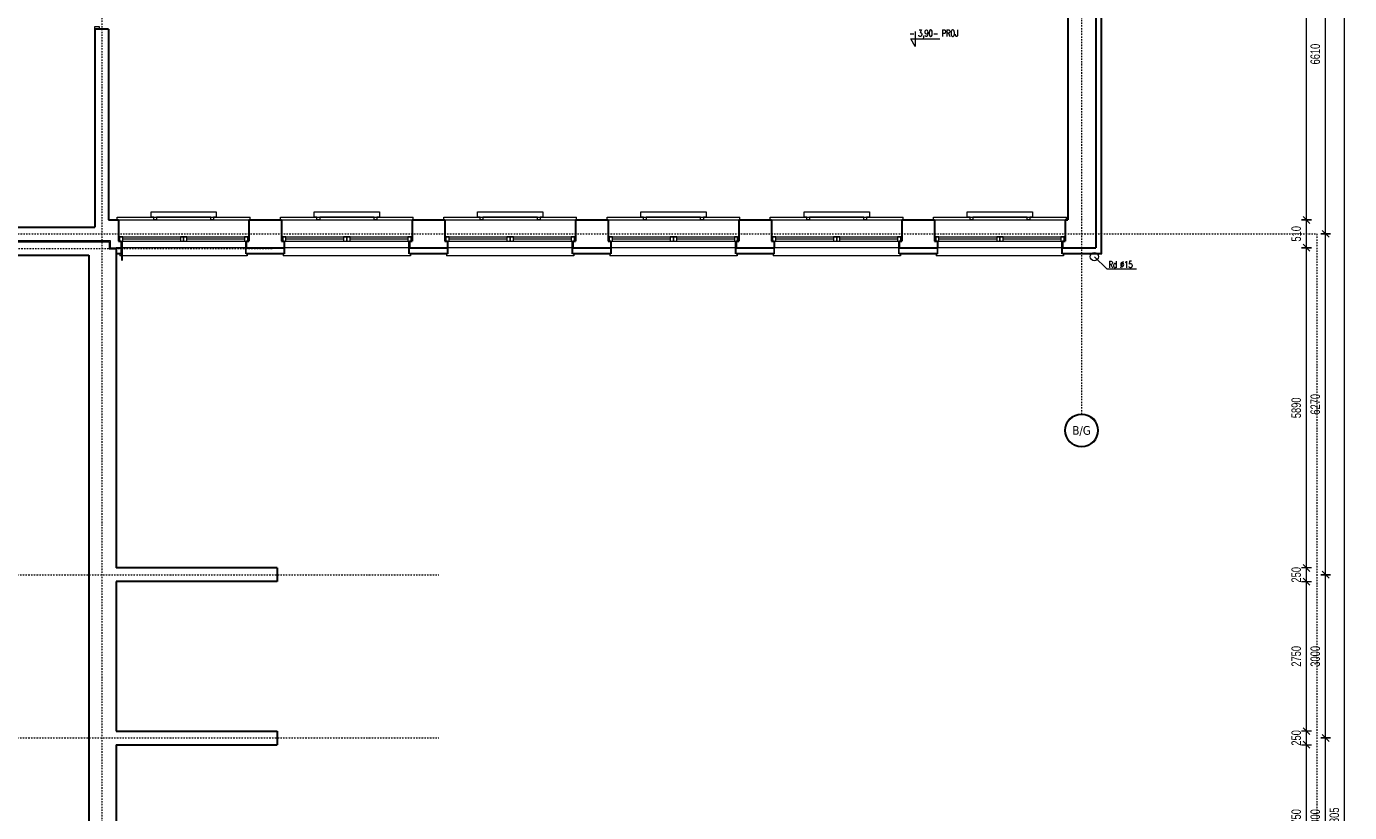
# Model space of a CAD drawing. Header units: millimetres. Extents: x -1893473 to 942156, y -568027 to 942944.
# Tile 98 of 256: x -5039 to 19273, y -227116 to -212659. Entities that reach past the tile are written whole.
import ezdxf
from ezdxf.enums import TextEntityAlignment as Align

# ---------------------------------------------------------------- set-up
doc = ezdxf.new("R2010")
doc.units = ezdxf.units.MM
doc.header["$LTSCALE"] = 0.2
doc.linetypes.add('DASHDOT', pattern=[25.4, 12.7, -6.35, 0, -6.35])
doc.linetypes.add('HIDDEN', pattern=[9.525, 6.35, -3.175])
doc.layers.get('0').update_dxf_attribs({"lineweight": 0})
for name, color, linetype, lineweight in [('!! 0_ Istn-okna', 6, 'Continuous', 13), ('!! 0_ Istn-sciany', 7, 'Continuous', 30), ('!! 0_ Istn-widok', 1, 'Continuous', 15), ('!! 0_ Opis', 3, 'Continuous', 13), ('!! 0_Istn-cienka', 4, 'Continuous', 9), ('!! 0_Istn-drzwi', 1, 'Continuous', 13), ('!! 0_Osie', 1, 'DASHDOT', 13), ('!! 1_ tynk zewn  - nowy', 21, 'Continuous', 20), ('0-osie-tx', 66, 'Continuous', 9), ('P-Osie', 1, 'DASHDOT', 18), ('P-Wymiar', 142, 'Continuous', 9)]:
    doc.layers.add(name, color=color, linetype=linetype, lineweight=lineweight)
doc.layers.add('!! 0_Istn-grzejniki', color=7, linetype='Continuous', lineweight=0, plot=False)
doc.styles.add('ARCHETYP', font='romans.shx', dxfattribs={"height": 15})
doc.styles.add('ROMANS', font='arial.ttf', dxfattribs={"width": 0.7})
doc.styles.add('SIMPLEX', font='simplex.shx', dxfattribs={"width": 0.77})
doc.styles.add('TAHOMA', font='tahoma.ttf')
doc.dimstyles.new('A100', dxfattribs={"dimscale": 100, "dimtxt": 1.75, "dimasz": 0.05, "dimexe": 0, "dimexo": 0, "dimgap": 1, "dimtad": 1, "dimdec": 0, "dimrnd": 1, "dimdsep": 46, "dimtxsty": 'ROMANS', "dimblk": '[[[[[[[[', "dimcen": 2, "dimdle": 2, "dimse1": 1, "dimse2": 1, "dimclrd": 256, "dimclrt": 1, "dimadec": 0, "dimazin": 0, "dimtfac": 1, "dimtdec": 0, "dimtix": 1, "dimtmove": 2, "dimatfit": 3, "dimldrblk": '[[[[[[[[', "dimfxl": 1, "dimtvp": 0.6, "dimtolj": 1, "dimlwd": 9, "dimarcsym": 0})

# ---------------------------------------------------------------- blocks, each defined once
blk = doc.blocks.new('*U12')
h = blk.add_hatch(color=256)
edge = h.paths.add_edge_path()
edge.add_arc((0, 0), 30.6, 0, 360)
edge = h.paths.add_edge_path(flags=17)
edge.add_arc((0, 0), 29.4, 0, 360)
for radius in [30.6, 29.4]:
    blk.add_circle((0, 0), radius)
at = {"style": 'TAHOMA', "flags": 8}
blk.add_attdef('ANSICHTSNUMMER', text='', height=16, dxfattribs=at).set_placement((0, 0), align=Align.MIDDLE_CENTER)
blk = doc.blocks.new('BLOK OSI')
blk.add_lwpolyline([(55424.3, -195663.1), (55424.3, -200232.8)])
at = {"layer": 'P-Osie'}
for points in [[(53191.2, -193626.9), (53191.2, -199870.8)], [(54991.7, -193635.5), (54991.7, -195994)], [(48639.3, -195663.1), (55424.3, -195663.1)], [(51837.1, -195690.1), (53504.1, -195690.1)], [(51570, -196290.1), (53810.6, -196290.1)], [(51570, -196590.1), (53810.6, -196590.1)]]:
    blk.add_lwpolyline(points, dxfattribs=at)
at = {"layer": '0-osie-tx'}
ref = blk.add_blockref('*U12', (54991.7, -196024.6), dxfattribs=dict(at, rotation=180))
ref.add_attrib('ANSICHTSNUMMER', 'B/G', dxfattribs={"layer": '0', "height": 16, "style": 'TAHOMA', "flags": 8}).set_placement((54991.7, -196024.6), align=Align.MIDDLE_CENTER)
blk = doc.blocks.new('[[[[[[[[')
at = {"layer": 'P-Wymiar'}
for p, q in [((-12.7, -12.7), (12.7, 12.7)), ((0, 0), (-4.6, 0)), ((0, 18), (0, -18))]:
    blk.add_line(p, q, dxfattribs=at)
blk = doc.blocks.new('*D4192')
at = {"layer": 'DEFPOINTS', "color": 0, "transparency": 16777216}
for p in [(-7143, -198608), (19183, -198608), (7247, -255913)]:
    blk.add_point(p, dxfattribs=at)
at = {"layer": 'P-Wymiar', "lineweight": 9, "transparency": 16777216}
blk.add_line((19183, -255908), (19183, -198613), dxfattribs=at)
at = {"layer": 'P-Wymiar', "lineweight": 9, "transparency": 16777216, "xscale": 5, "yscale": 5, "zscale": 5}
for p, rotation in [((19183, -198608), 90), ((19183, -255913), 270)]:
    blk.add_blockref('[[[[[[[[', p, dxfattribs=dict(at, rotation=rotation))
at = {"layer": 'P-Wymiar', "color": 1, "transparency": 16777216, "insert": (18994, -227261), "char_height": 175, "attachment_point": 5, "rotation": 90, "style": 'ROMANS'}
blk.add_mtext('\\A1;57305', dxfattribs=at)
blk = doc.blocks.new('*D4198')
at = {"layer": 'DEFPOINTS', "color": 0, "transparency": 16777216}
for p in [(-974, -225743), (18833, -225743), (-974, -228743)]:
    blk.add_point(p, dxfattribs=at)
at = {"layer": 'P-Wymiar', "lineweight": 9, "transparency": 16777216}
blk.add_line((18833, -228738), (18833, -225748), dxfattribs=at)
at = {"layer": 'P-Wymiar', "lineweight": 9, "transparency": 16777216, "xscale": 5, "yscale": 5, "zscale": 5}
for p, rotation in [((18833, -225743), 90), ((18833, -228743), 270)]:
    blk.add_blockref('[[[[[[[[', p, dxfattribs=dict(at, rotation=rotation))
at = {"layer": 'P-Wymiar', "color": 1, "transparency": 16777216, "insert": (18644, -227243), "char_height": 175, "attachment_point": 5, "rotation": 90, "style": 'ROMANS'}
blk.add_mtext('\\A1;3000', dxfattribs=at)
blk = doc.blocks.new('*D4199')
at = {"layer": 'DEFPOINTS', "color": 0, "transparency": 16777216}
for p in [(-974, -222743), (18833, -222743), (-974, -225743)]:
    blk.add_point(p, dxfattribs=at)
at = {"layer": 'P-Wymiar', "lineweight": 9, "transparency": 16777216}
blk.add_line((18833, -225738), (18833, -222748), dxfattribs=at)
at = {"layer": 'P-Wymiar', "lineweight": 9, "transparency": 16777216, "xscale": 5, "yscale": 5, "zscale": 5}
for p, rotation in [((18833, -222743), 90), ((18833, -225743), 270)]:
    blk.add_blockref('[[[[[[[[', p, dxfattribs=dict(at, rotation=rotation))
at = {"layer": 'P-Wymiar', "color": 1, "transparency": 16777216, "insert": (18644, -224243), "char_height": 175, "attachment_point": 5, "rotation": 90, "style": 'ROMANS'}
blk.add_mtext('\\A1;3000', dxfattribs=at)
blk = doc.blocks.new('*D4200')
at = {"layer": 'DEFPOINTS', "color": 0, "transparency": 16777216}
for p in [(10837, -216473), (18833, -216473), (-974, -222743)]:
    blk.add_point(p, dxfattribs=at)
at = {"layer": 'P-Wymiar', "lineweight": 9, "transparency": 16777216}
blk.add_line((18833, -222738), (18833, -216478), dxfattribs=at)
at = {"layer": 'P-Wymiar', "lineweight": 9, "transparency": 16777216, "xscale": 5, "yscale": 5, "zscale": 5}
for p, rotation in [((18833, -216473), 90), ((18833, -222743), 270)]:
    blk.add_blockref('[[[[[[[[', p, dxfattribs=dict(at, rotation=rotation))
at = {"layer": 'P-Wymiar', "color": 1, "transparency": 16777216, "insert": (18644, -219608), "char_height": 175, "attachment_point": 5, "rotation": 90, "style": 'ROMANS'}
blk.add_mtext('\\A1;6270', dxfattribs=at)
blk = doc.blocks.new('*D4201')
at = {"layer": 'DEFPOINTS', "color": 0, "transparency": 16777216}
for p in [(10837, -209863), (18833, -209863), (10837, -216473)]:
    blk.add_point(p, dxfattribs=at)
at = {"layer": 'P-Wymiar', "lineweight": 9, "transparency": 16777216}
blk.add_line((18833, -216468), (18833, -209868), dxfattribs=at)
at = {"layer": 'P-Wymiar', "lineweight": 9, "transparency": 16777216, "xscale": 5, "yscale": 5, "zscale": 5}
for p, rotation in [((18833, -209863), 90), ((18833, -216473), 270)]:
    blk.add_blockref('[[[[[[[[', p, dxfattribs=dict(at, rotation=rotation))
at = {"layer": 'P-Wymiar', "color": 1, "transparency": 16777216, "insert": (18644, -213168), "char_height": 175, "attachment_point": 5, "rotation": 90, "style": 'ROMANS'}
blk.add_mtext('\\A1;6610', dxfattribs=at)
blk = doc.blocks.new('*D4217')
at = {"layer": 'DEFPOINTS', "color": 0, "transparency": 16777216}
for p in [(-4467, -225868), (18483, -225868), (-4643, -228618)]:
    blk.add_point(p, dxfattribs=at)
at = {"layer": 'P-Wymiar', "lineweight": 9, "transparency": 16777216}
blk.add_line((18483, -228613), (18483, -225873), dxfattribs=at)
at = {"layer": 'P-Wymiar', "lineweight": 9, "transparency": 16777216, "xscale": 5, "yscale": 5, "zscale": 5}
for p, rotation in [((18483, -225868), 90), ((18483, -228618), 270)]:
    blk.add_blockref('[[[[[[[[', p, dxfattribs=dict(at, rotation=rotation))
at = {"layer": 'P-Wymiar', "color": 1, "transparency": 16777216, "insert": (18294, -227243), "char_height": 175, "attachment_point": 5, "rotation": 90, "style": 'ROMANS'}
blk.add_mtext('\\A1;2750', dxfattribs=at)
blk = doc.blocks.new('*D4218')
at = {"layer": 'DEFPOINTS', "color": 0, "transparency": 16777216}
for p in [(-4467, -225618), (18483, -225618), (-4467, -225868)]:
    blk.add_point(p, dxfattribs=at)
at = {"layer": 'P-Wymiar', "lineweight": 9, "transparency": 16777216}
for p, q in [((18483, -225613), (18483, -225608)), ((18483, -225868), (18483, -225618)), ((18483, -225873), (18483, -225878))]:
    blk.add_line(p, q, dxfattribs=at)
at = {"layer": 'P-Wymiar', "lineweight": 9, "transparency": 16777216, "xscale": 5, "yscale": 5, "zscale": 5}
for p, rotation in [((18483, -225618), 270), ((18483, -225868), 90)]:
    blk.add_blockref('[[[[[[[[', p, dxfattribs=dict(at, rotation=rotation))
at = {"layer": 'P-Wymiar', "color": 1, "transparency": 16777216, "insert": (18294, -225743), "char_height": 175, "attachment_point": 5, "rotation": 90, "style": 'ROMANS'}
blk.add_mtext('\\A1;250', dxfattribs=at)
blk = doc.blocks.new('*D4219')
at = {"layer": 'DEFPOINTS', "color": 0, "transparency": 16777216}
for p in [(-4467, -222868), (18483, -222868), (-4467, -225618)]:
    blk.add_point(p, dxfattribs=at)
at = {"layer": 'P-Wymiar', "lineweight": 9, "transparency": 16777216}
blk.add_line((18483, -225613), (18483, -222873), dxfattribs=at)
at = {"layer": 'P-Wymiar', "lineweight": 9, "transparency": 16777216, "xscale": 5, "yscale": 5, "zscale": 5}
for p, rotation in [((18483, -222868), 90), ((18483, -225618), 270)]:
    blk.add_blockref('[[[[[[[[', p, dxfattribs=dict(at, rotation=rotation))
at = {"layer": 'P-Wymiar', "color": 1, "transparency": 16777216, "insert": (18294, -224243), "char_height": 175, "attachment_point": 5, "rotation": 90, "style": 'ROMANS'}
blk.add_mtext('\\A1;2750', dxfattribs=at)
blk = doc.blocks.new('*D4220')
at = {"layer": 'DEFPOINTS', "color": 0, "transparency": 16777216}
for p in [(-4467, -222618), (18483, -222618), (-4467, -222868)]:
    blk.add_point(p, dxfattribs=at)
at = {"layer": 'P-Wymiar', "lineweight": 9, "transparency": 16777216}
for p, q in [((18483, -222613), (18483, -222608)), ((18483, -222868), (18483, -222618)), ((18483, -222873), (18483, -222878))]:
    blk.add_line(p, q, dxfattribs=at)
at = {"layer": 'P-Wymiar', "lineweight": 9, "transparency": 16777216, "xscale": 5, "yscale": 5, "zscale": 5}
for p, rotation in [((18483, -222618), 270), ((18483, -222868), 90)]:
    blk.add_blockref('[[[[[[[[', p, dxfattribs=dict(at, rotation=rotation))
at = {"layer": 'P-Wymiar', "color": 1, "transparency": 16777216, "insert": (18294, -222743), "char_height": 175, "attachment_point": 5, "rotation": 90, "style": 'ROMANS'}
blk.add_mtext('\\A1;250', dxfattribs=at)
blk = doc.blocks.new('*D4221')
at = {"layer": 'DEFPOINTS', "color": 0, "transparency": 16777216}
for p in [(10594, -216728), (18483, -216728), (-4467, -222618)]:
    blk.add_point(p, dxfattribs=at)
at = {"layer": 'P-Wymiar', "lineweight": 9, "transparency": 16777216}
blk.add_line((18483, -222613), (18483, -216733), dxfattribs=at)
at = {"layer": 'P-Wymiar', "lineweight": 9, "transparency": 16777216, "xscale": 5, "yscale": 5, "zscale": 5}
for p, rotation in [((18483, -216728), 90), ((18483, -222618), 270)]:
    blk.add_blockref('[[[[[[[[', p, dxfattribs=dict(at, rotation=rotation))
at = {"layer": 'P-Wymiar', "color": 1, "transparency": 16777216, "insert": (18294, -219673), "char_height": 175, "attachment_point": 5, "rotation": 90, "style": 'ROMANS'}
blk.add_mtext('\\A1;5890', dxfattribs=at)
blk = doc.blocks.new('*D4222')
at = {"layer": 'DEFPOINTS', "color": 0, "transparency": 16777216}
for p in [(10587, -216218), (18483, -216218), (10594, -216728)]:
    blk.add_point(p, dxfattribs=at)
at = {"layer": 'P-Wymiar', "lineweight": 9, "transparency": 16777216}
blk.add_line((18483, -216723), (18483, -216223), dxfattribs=at)
at = {"layer": 'P-Wymiar', "lineweight": 9, "transparency": 16777216, "xscale": 5, "yscale": 5, "zscale": 5}
for p, rotation in [((18483, -216218), 90), ((18483, -216728), 270)]:
    blk.add_blockref('[[[[[[[[', p, dxfattribs=dict(at, rotation=rotation))
at = {"layer": 'P-Wymiar', "color": 1, "transparency": 16777216, "insert": (18294, -216473), "char_height": 175, "attachment_point": 5, "rotation": 90, "style": 'ROMANS'}
blk.add_mtext('\\A1;510', dxfattribs=at)
blk = doc.blocks.new('*D4223')
at = {"layer": 'DEFPOINTS', "color": 0, "transparency": 16777216}
for p in [(10717, -203988), (18483, -203988), (10587, -216218)]:
    blk.add_point(p, dxfattribs=at)
at = {"layer": 'P-Wymiar', "lineweight": 9, "transparency": 16777216}
blk.add_line((18483, -216213), (18483, -203993), dxfattribs=at)
at = {"layer": 'P-Wymiar', "lineweight": 9, "transparency": 16777216, "xscale": 5, "yscale": 5, "zscale": 5}
for p, rotation in [((18483, -203988), 90), ((18483, -216218), 270)]:
    blk.add_blockref('[[[[[[[[', p, dxfattribs=dict(at, rotation=rotation))
at = {"layer": 'P-Wymiar', "color": 1, "transparency": 16777216, "insert": (18294, -210103), "char_height": 175, "attachment_point": 5, "rotation": 90, "style": 'ROMANS'}
blk.add_mtext('\\A1;12230', dxfattribs=at)

msp = doc.modelspace()

# ---------------------------------------------------------------- linework, layer by layer
at = {"layer": '!! 0_ Istn-okna'}
for points in [[(-3350.65339, -216528.09366), (-950.65339, -216528.09366)], [(-3350.65339, -216608.09366), (-950.65339, -216608.09366)], [(-3270.65339, -216568.09366), (-2210.65339, -216568.09366)], [(-2090.65339, -216568.09366), (-1030.65339, -216568.09366)], [(-350.65339, -216528.09366), (2049.34661, -216528.09366)], [(-350.65339, -216608.09366), (2049.34661, -216608.09366)], [(-270.65339, -216568.09366), (789.34661, -216568.09366)], [(909.34661, -216568.09366), (1969.34661, -216568.09366)], [(2649.34661, -216528.09366), (5049.34661, -216528.09366)], [(2649.34661, -216608.09366), (5049.34661, -216608.09366)], [(2729.34661, -216568.09366), (3789.34661, -216568.09366)], [(3909.34661, -216568.09366), (4969.34661, -216568.09366)], [(5649.34661, -216528.09366), (8049.34661, -216528.09366)], [(5649.34661, -216608.09366), (8049.34661, -216608.09366)], [(5729.34661, -216568.09366), (6789.34661, -216568.09366)], [(6909.34661, -216568.09366), (7969.34661, -216568.09366)], [(8649.34661, -216528.09366), (11049.34661, -216528.09366)], [(8649.34661, -216608.09366), (11049.34661, -216608.09366)], [(8729.34661, -216568.09366), (9789.34661, -216568.09366)], [(9909.34661, -216568.09366), (10969.34661, -216568.09366)], [(11649.34661, -216528.09366), (14049.34661, -216528.09366)], [(11649.34661, -216608.09366), (14049.34661, -216608.09366)], [(11729.34661, -216568.09366), (12789.34661, -216568.09366)], [(12909.34661, -216568.09366), (13969.34661, -216568.09366)]]:
    msp.add_lwpolyline(points, dxfattribs=at)
for points in [[(-3330.65339, -216608.09366), (-3270.65339, -216608.09366), (-3270.65339, -216528.09366), (-3330.65339, -216528.09366)], [(-2210.65339, -216608.09366), (-2150.65339, -216608.09366), (-2150.65339, -216528.09366), (-2210.65339, -216528.09366)], [(-2150.65339, -216608.09366), (-2090.65339, -216608.09366), (-2090.65339, -216528.09366), (-2150.65339, -216528.09366)], [(-1030.65339, -216608.09366), (-970.65339, -216608.09366), (-970.65339, -216528.09366), (-1030.65339, -216528.09366)], [(-330.65339, -216608.09366), (-270.65339, -216608.09366), (-270.65339, -216528.09366), (-330.65339, -216528.09366)], [(789.34661, -216608.09366), (849.34661, -216608.09366), (849.34661, -216528.09366), (789.34661, -216528.09366)], [(849.34661, -216608.09366), (909.34661, -216608.09366), (909.34661, -216528.09366), (849.34661, -216528.09366)], [(1969.34661, -216608.09366), (2029.34661, -216608.09366), (2029.34661, -216528.09366), (1969.34661, -216528.09366)], [(2669.34661, -216608.09366), (2729.34661, -216608.09366), (2729.34661, -216528.09366), (2669.34661, -216528.09366)], [(3789.34661, -216608.09366), (3849.34661, -216608.09366), (3849.34661, -216528.09366), (3789.34661, -216528.09366)], [(3849.34661, -216608.09366), (3909.34661, -216608.09366), (3909.34661, -216528.09366), (3849.34661, -216528.09366)], [(4969.34661, -216608.09366), (5029.34661, -216608.09366), (5029.34661, -216528.09366), (4969.34661, -216528.09366)], [(5669.34661, -216608.09366), (5729.34661, -216608.09366), (5729.34661, -216528.09366), (5669.34661, -216528.09366)], [(6789.34661, -216608.09366), (6849.34661, -216608.09366), (6849.34661, -216528.09366), (6789.34661, -216528.09366)], [(6849.34661, -216608.09366), (6909.34661, -216608.09366), (6909.34661, -216528.09366), (6849.34661, -216528.09366)], [(7969.34661, -216608.09366), (8029.34661, -216608.09366), (8029.34661, -216528.09366), (7969.34661, -216528.09366)], [(8669.34661, -216608.09366), (8729.34661, -216608.09366), (8729.34661, -216528.09366), (8669.34661, -216528.09366)], [(9789.34661, -216608.09366), (9849.34661, -216608.09366), (9849.34661, -216528.09366), (9789.34661, -216528.09366)], [(9849.34661, -216608.09366), (9909.34661, -216608.09366), (9909.34661, -216528.09366), (9849.34661, -216528.09366)], [(10969.34661, -216608.09366), (11029.34661, -216608.09366), (11029.34661, -216528.09366), (10969.34661, -216528.09366)], [(11669.34661, -216608.09366), (11729.34661, -216608.09366), (11729.34661, -216528.09366), (11669.34661, -216528.09366)], [(12789.34661, -216608.09366), (12849.34661, -216608.09366), (12849.34661, -216528.09366), (12789.34661, -216528.09366)], [(12849.34661, -216608.09366), (12909.34661, -216608.09366), (12909.34661, -216528.09366), (12849.34661, -216528.09366)], [(13969.34661, -216608.09366), (14029.34661, -216608.09366), (14029.34661, -216528.09366), (13969.34661, -216528.09366)]]:
    msp.add_lwpolyline(points, close=True, dxfattribs=at)
at = {"layer": '!! 0_ Istn-sciany'}
for points in [[(14609.34661, -203608.09366), (14609.34661, -216728.09366)], [(14099.34661, -209988.09366), (14099.34661, -216218.09366)], [(-3780.65339, -212709.38239), (-3780.65339, -216348.09366)], [(-3530.65339, -212709.38239), (-3780.65339, -212709.38239)], [(-3530.65339, -212709.38239), (-3530.65339, -216218.09366)], [(-6840.65339, -216348.09366), (-3780.65339, -216348.09366)], [(-3530.65339, -216218.09366), (-3350.65339, -216218.09366)], [(-3350.65339, -216218.09366), (-3350.65339, -216608.09366)], [(-950.65339, -216218.09366), (-350.65339, -216218.09366)], [(-950.65339, -216218.09366), (-950.65339, -216608.09366)], [(-350.65339, -216218.09366), (-350.65339, -216608.09366)], [(2049.34661, -216218.09366), (2649.34661, -216218.09366)], [(2049.34661, -216218.09366), (2049.34661, -216608.09366)], [(2649.34661, -216218.09366), (2649.34661, -216608.09366)], [(5049.34661, -216218.09366), (5649.34661, -216218.09366)], [(5049.34661, -216218.09366), (5049.34661, -216608.09366)], [(5649.34661, -216218.09366), (5649.34661, -216608.09366)], [(8049.34661, -216218.09366), (8649.34661, -216218.09366)], [(8049.34661, -216218.09366), (8049.34661, -216608.09366)], [(8649.34661, -216218.09366), (8649.34661, -216608.09366)], [(11049.34661, -216218.09366), (11649.34661, -216218.09366)], [(11049.34661, -216218.09366), (11049.34661, -216608.09366)], [(11649.34661, -216218.09366), (11649.34661, -216608.09366)], [(14049.34661, -216218.09366), (14099.34661, -216218.09366)], [(14049.34661, -216218.09366), (14049.34661, -216608.09366)], [(-3350.65339, -216608.09366), (-3300.65339, -216608.09366)], [(-3300.65339, -216608.09366), (-3300.65339, -216728.09366)], [(-1000.65339, -216608.09366), (-950.65339, -216608.09366)], [(-1000.65339, -216608.09366), (-1000.65339, -216728.09366)], [(-350.65339, -216608.09366), (-300.65339, -216608.09366)], [(-300.65339, -216608.09366), (-300.65339, -216728.09366)], [(1999.34661, -216608.09366), (2049.34661, -216608.09366)], [(1999.34661, -216608.09366), (1999.34661, -216728.09366)], [(2649.34661, -216608.09366), (2699.34661, -216608.09366)], [(2699.34661, -216608.09366), (2699.34661, -216728.09366)], [(4999.34661, -216608.09366), (5049.34661, -216608.09366)], [(4999.34661, -216608.09366), (4999.34661, -216728.09366)], [(5649.34661, -216608.09366), (5699.34661, -216608.09366)], [(5699.34661, -216608.09366), (5699.34661, -216728.09366)], [(7999.34661, -216608.09366), (8049.34661, -216608.09366)], [(7999.34661, -216608.09366), (7999.34661, -216728.09366)], [(8649.34661, -216608.09366), (8699.34661, -216608.09366)], [(8699.34661, -216608.09366), (8699.34661, -216728.09366)], [(10999.34661, -216608.09366), (11049.34661, -216608.09366)], [(10999.34661, -216608.09366), (10999.34661, -216728.09366)], [(11649.34661, -216608.09366), (11699.34661, -216608.09366)], [(11699.34661, -216608.09366), (11699.34661, -216728.09366)], [(13999.34661, -216608.09366), (14049.34661, -216608.09366)], [(13999.34661, -216608.09366), (13999.34661, -216728.09366)], [(-3390.65339, -216728.09366), (-3300.65339, -216728.09366)], [(-3390.65339, -216748.09366), (-3390.65339, -222618.09366)], [(-1000.65339, -216728.09366), (-300.65339, -216728.09366)], [(1999.34661, -216728.09366), (2699.34661, -216728.09366)], [(4999.34661, -216728.09366), (5699.34661, -216728.09366)], [(7999.34661, -216728.09366), (8699.34661, -216728.09366)], [(10999.34661, -216728.09366), (11699.34661, -216728.09366)], [(13999.34661, -216728.09366), (14609.34661, -216728.09366)], [(-6840.65339, -216868.09366), (-3890.65339, -216868.09366)], [(-3890.65339, -216868.09366), (-3890.65339, -222583.09366)], [(-3890.65339, -222583.09366), (-3890.65339, -228618.09366)], [(-430.65339, -222618.09366), (-3390.65339, -222618.09366)], [(-430.65339, -222618.09366), (-430.65339, -222868.09366)], [(-3390.65339, -222868.09366), (-3390.65339, -225618.09366)], [(-430.65339, -222868.09366), (-3390.65339, -222868.09366)], [(-3390.65339, -225618.09366), (-430.65339, -225618.09366)], [(-430.65339, -225618.09366), (-430.65339, -225868.09366)], [(-3390.65339, -225868.09366), (-3390.65339, -228618.09366)], [(-3390.65339, -225868.09366), (-430.65339, -225868.09366)]]:
    msp.add_lwpolyline(points, dxfattribs=at)
at = {"layer": '!! 0_ Istn-widok'}
for points in [[(-3370.65339, -216168.09366), (-930.65339, -216168.09366)], [(-3370.65339, -216218.09366), (-3370.65339, -216168.09366)], [(-930.65339, -216218.09366), (-930.65339, -216168.09366)], [(-370.65339, -216168.09366), (2069.34661, -216168.09366)], [(-370.65339, -216218.09366), (-370.65339, -216168.09366)], [(2069.34661, -216218.09366), (2069.34661, -216168.09366)], [(2629.34661, -216168.09366), (5069.34661, -216168.09366)], [(2629.34661, -216218.09366), (2629.34661, -216168.09366)], [(5069.34661, -216218.09366), (5069.34661, -216168.09366)], [(5629.34661, -216168.09366), (8069.34661, -216168.09366)], [(5629.34661, -216218.09366), (5629.34661, -216168.09366)], [(8069.34661, -216218.09366), (8069.34661, -216168.09366)], [(8629.34661, -216168.09366), (11069.34661, -216168.09366)], [(8629.34661, -216218.09366), (8629.34661, -216168.09366)], [(11069.34661, -216218.09366), (11069.34661, -216168.09366)], [(11629.34661, -216168.09366), (14069.34661, -216168.09366)], [(11629.34661, -216218.09366), (11629.34661, -216168.09366)], [(14069.34661, -216218.09366), (14069.34661, -216168.09366)], [(-6840.65339, -216598.09366), (-3780.65339, -216598.09366)], [(-6840.65339, -216618.09366), (-3770.65339, -216618.09366)], [(-3780.65339, -216598.09366), (-3500.65339, -216598.09366)], [(-3770.65339, -216618.09366), (-3520.65339, -216618.09366)], [(-3520.65339, -216618.09366), (-3520.65339, -216748.09366)], [(-3500.65339, -216598.09366), (-3500.65339, -216728.09366)], [(-3520.65339, -216748.09366), (-3390.65339, -216748.09366)], [(-3500.65339, -216728.09366), (-3390.65339, -216728.09366)], [(-3390.65339, -216748.09366), (-3390.65339, -216728.09366)], [(-3320.65339, -216828.09366), (-3320.65339, -216878.09366)], [(-980.65339, -216828.09366), (-980.65339, -216878.09366)], [(-320.65339, -216828.09366), (-320.65339, -216878.09366)], [(2019.34661, -216828.09366), (2019.34661, -216878.09366)], [(2679.34661, -216828.09366), (2679.34661, -216878.09366)], [(5019.34661, -216828.09366), (5019.34661, -216878.09366)], [(5679.34661, -216828.09366), (5679.34661, -216878.09366)], [(8019.34661, -216828.09366), (8019.34661, -216878.09366)], [(8679.34661, -216828.09366), (8679.34661, -216878.09366)], [(11019.34661, -216828.09366), (11019.34661, -216878.09366)], [(11679.34661, -216828.09366), (11679.34661, -216878.09366)], [(14019.34661, -216828.09366), (14019.34661, -216878.09366)], [(-980.65339, -216878.09366), (-3320.65339, -216878.09366)], [(2019.34661, -216878.09366), (-320.65339, -216878.09366)], [(5019.34661, -216878.09366), (2679.34661, -216878.09366)], [(8019.34661, -216878.09366), (5679.34661, -216878.09366)], [(11019.34661, -216878.09366), (8679.34661, -216878.09366)], [(14019.34661, -216878.09366), (11679.34661, -216878.09366)]]:
    msp.add_lwpolyline(points, dxfattribs=at)
msp.add_circle((14584.48088, -216893.09366), 75, dxfattribs=at)
at = {"layer": '!! 0_ Opis'}
for points in [[(11291.14586, -213030.13265), (11210.31172, -212890.12383)], [(11210.31172, -212890.12383), (11744.65379, -212890.12383)], [(11291.14586, -212750.115), (11291.14586, -213030.13265)], [(14810.85287, -217119.46564), (14584.48088, -216893.09366)], [(14810.85287, -217119.46564), (15359.70623, -217119.46564)]]:
    msp.add_lwpolyline(points, dxfattribs=at)
at = {"layer": '!! 0_Istn-cienka', "linetype": 'HIDDEN', "ltscale": 2}
for points in [[(-3350.65339, -216218.09366), (-950.65339, -216218.09366)], [(-350.65339, -216218.09366), (2049.34661, -216218.09366)], [(2649.34661, -216218.09366), (5049.34661, -216218.09366)], [(5649.34661, -216218.09366), (8049.34661, -216218.09366)], [(8649.34661, -216218.09366), (11049.34661, -216218.09366)], [(11649.34661, -216218.09366), (14049.34661, -216218.09366)], [(-1000.65339, -216728.09366), (-3300.65339, -216728.09366)], [(1999.34661, -216728.09366), (-300.65339, -216728.09366)], [(4999.34661, -216728.09366), (2699.34661, -216728.09366)], [(7999.34661, -216728.09366), (5699.34661, -216728.09366)], [(10999.34661, -216728.09366), (8699.34661, -216728.09366)], [(13999.34661, -216728.09366), (11699.34661, -216728.09366)]]:
    msp.add_lwpolyline(points, dxfattribs=at)
at = {"layer": '!! 0_Istn-drzwi'}
msp.add_lwpolyline([(-3700.65339, -212659.38239), (-3700.65339, -212709.38239), (-3780.65339, -212709.38239), (-3780.65339, -212659.38239)], close=True, dxfattribs=at)
at = {"layer": '!! 0_Istn-grzejniki'}
for points in [[(-2700.65339, -216218.09366), (-2700.65339, -216168.09366), (-2750.65339, -216168.09366), (-2750.65339, -216068.09366), (-1550.65339, -216068.09366), (-1550.65339, -216168.09366), (-1600.65339, -216168.09366), (-1600.65339, -216218.09366), (-1650.65339, -216218.09366), (-1650.65339, -216168.09366), (-2650.65339, -216168.09366), (-2650.65339, -216218.09366)], [(299.34661, -216218.09366), (299.34661, -216168.09366), (249.34661, -216168.09366), (249.34661, -216068.09366), (1449.34661, -216068.09366), (1449.34661, -216168.09366), (1399.34661, -216168.09366), (1399.34661, -216218.09366), (1349.34661, -216218.09366), (1349.34661, -216168.09366), (349.34661, -216168.09366), (349.34661, -216218.09366)], [(3299.34661, -216218.09366), (3299.34661, -216168.09366), (3249.34661, -216168.09366), (3249.34661, -216068.09366), (4449.34661, -216068.09366), (4449.34661, -216168.09366), (4399.34661, -216168.09366), (4399.34661, -216218.09366), (4349.34661, -216218.09366), (4349.34661, -216168.09366), (3349.34661, -216168.09366), (3349.34661, -216218.09366)], [(6299.34661, -216218.09366), (6299.34661, -216168.09366), (6249.34661, -216168.09366), (6249.34661, -216068.09366), (7449.34661, -216068.09366), (7449.34661, -216168.09366), (7399.34661, -216168.09366), (7399.34661, -216218.09366), (7349.34661, -216218.09366), (7349.34661, -216168.09366), (6349.34661, -216168.09366), (6349.34661, -216218.09366)], [(9299.34661, -216218.09366), (9299.34661, -216168.09366), (9249.34661, -216168.09366), (9249.34661, -216068.09366), (10449.34661, -216068.09366), (10449.34661, -216168.09366), (10399.34661, -216168.09366), (10399.34661, -216218.09366), (10349.34661, -216218.09366), (10349.34661, -216168.09366), (9349.34661, -216168.09366), (9349.34661, -216218.09366)], [(12299.34661, -216218.09366), (12299.34661, -216168.09366), (12249.34661, -216168.09366), (12249.34661, -216068.09366), (13449.34661, -216068.09366), (13449.34661, -216168.09366), (13399.34661, -216168.09366), (13399.34661, -216218.09366), (13349.34661, -216218.09366), (13349.34661, -216168.09366), (12349.34661, -216168.09366), (12349.34661, -216218.09366)]]:
    msp.add_lwpolyline(points, close=True, dxfattribs=at)
at = {"layer": '!! 1_ tynk zewn  - nowy'}
for points in [[(13999.34661, -216838.09366), (14719.34661, -216838.09366), (14719.34661, -203498.09366), (13979.34657, -203498.09366)], [(13999.34661, -216828.09366), (14709.34661, -216828.09366), (14709.34661, -203508.09366), (13979.34657, -203508.09366)], [(-3290.65339, -216608.09366), (-3290.65339, -216963.09366)], [(-3290.65339, -216838.09366), (-3290.65339, -216608.09366)], [(-3280.65339, -216608.09366), (-3280.65339, -216963.09366)], [(-1010.65339, -216838.09366), (-1010.65339, -216608.09366)], [(-290.65339, -216838.09366), (-290.65339, -216608.09366)], [(1989.34661, -216838.09366), (1989.34661, -216608.09366)], [(2709.34661, -216838.09366), (2709.34661, -216608.09366)], [(4989.34661, -216838.09366), (4989.34661, -216608.09366)], [(5709.34661, -216838.09366), (5709.34661, -216608.09366)], [(7989.34661, -216838.09366), (7989.34661, -216608.09366)], [(8709.34661, -216838.09366), (8709.34661, -216608.09366)], [(10989.34661, -216838.09366), (10989.34661, -216608.09366)], [(11709.34661, -216838.09366), (11709.34661, -216608.09366)], [(13989.34661, -216838.09366), (13989.34661, -216608.09366)], [(-3390.65339, -216828.09366), (-3280.65339, -216828.09366)], [(-3390.65339, -216838.09366), (-3280.65339, -216838.09366)], [(-3300.65339, -216838.09366), (-3300.65339, -216728.09366)], [(-1000.65339, -216838.09366), (-1000.65339, -216728.09366)], [(-1000.65339, -216828.09366), (-300.65339, -216828.09366)], [(-1000.65339, -216838.09366), (-300.65339, -216838.09366)], [(-300.65339, -216838.09366), (-300.65339, -216728.09366)], [(1999.34661, -216838.09366), (1999.34661, -216728.09366)], [(1999.34661, -216828.09366), (2699.34661, -216828.09366)], [(1999.34661, -216838.09366), (2699.34661, -216838.09366)], [(2699.34661, -216838.09366), (2699.34661, -216728.09366)], [(4999.34661, -216838.09366), (4999.34661, -216728.09366)], [(4999.34661, -216828.09366), (5699.34661, -216828.09366)], [(4999.34661, -216838.09366), (5699.34661, -216838.09366)], [(5699.34661, -216838.09366), (5699.34661, -216728.09366)], [(7999.34661, -216838.09366), (7999.34661, -216728.09366)], [(7999.34661, -216828.09366), (8699.34661, -216828.09366)], [(7999.34661, -216838.09366), (8699.34661, -216838.09366)], [(8699.34661, -216838.09366), (8699.34661, -216728.09366)], [(10999.34661, -216838.09366), (10999.34661, -216728.09366)], [(10999.34661, -216828.09366), (11699.34661, -216828.09366)], [(10999.34661, -216838.09366), (11699.34661, -216838.09366)], [(11699.34661, -216838.09366), (11699.34661, -216728.09366)], [(13999.34661, -216838.09366), (13999.34661, -216728.09366)]]:
    msp.add_lwpolyline(points, dxfattribs=at)

# ---------------------------------------------------------------- block references
at = {"layer": '!! 0_Osie', "xscale": 10, "yscale": 10, "zscale": 10}
msp.add_blockref('BLOK OSI', (-535567.76763, 1740157.78937), dxfattribs=at)

# ---------------------------------------------------------------- texts
at = {"layer": '!! 0_ Opis', "style": 'SIMPLEX', "width": 0.75}
msp.add_text('- 3,90- PROJ', height=120, dxfattribs=at).set_placement((11184.27136, -212844.34264))
at = {"layer": '!! 0_ Opis', "style": 'ARCHETYP', "width": 0.7}
msp.add_text('Rd %%C15', height=120, rotation=0.00000004, dxfattribs=at).set_placement((14846.5701, -217097.73173))

# ---------------------------------------------------------------- dimensions: what is measured, and where the dimension line sits
at = {"layer": 'P-Wymiar'}
dim = msp.add_linear_dim(base=(19183.35254, -198608.09366), p1=(7247.19355, -255913.09232), p2=(-7142.77025, -198608.09366), angle=90, dimstyle='A100', override={"dimtmove": 0}, dxfattribs=at)
dim.commit()
dim.dimension.update_dxf_attribs({"geometry": '*D4192', "text_midpoint": (18993.94258, -227260.59299)})
for base, p1, p2, picture, middle in [((18483.35254, -203988.09366), (10587.22975, -216218.09366), (10717.22975, -203988.09366), '*D4223', (18293.94258, -210103.09366)), ((18833.35254, -209863.09366), (10837.22975, -216473.09366), (10837.22975, -209863.09366), '*D4201', (18644.00227, -213168.09366)), ((18483.35254, -216218.09366), (10594.34669, -216728.09366), (10587.22975, -216218.09366), '*D4222', (18294.00227, -216473.09366)), ((18833.35254, -216473.09366), (-973.78622, -222743.09366), (10837.22975, -216473.09366), '*D4200', (18644.00227, -219608.09366)), ((18483.35254, -216728.09366), (-4467.09704, -222618.09366), (10594.34669, -216728.09366), '*D4221', (18294.00227, -219673.09366)), ((18483.35254, -222618.09366), (-4467.09704, -222868.09366), (-4467.09704, -222618.09366), '*D4220', (18294.00227, -222743.09366)), ((18833.35254, -222743.09366), (-973.78622, -225743.09366), (-973.78622, -222743.09366), '*D4199', (18643.94258, -224243.09366)), ((18483.35254, -222868.09366), (-4467.09704, -225618.09366), (-4467.09704, -222868.09366), '*D4219', (18294.00227, -224243.09366)), ((18483.35254, -225618.09366), (-4467.09704, -225868.09366), (-4467.09704, -225618.09366), '*D4218', (18294.00227, -225743.09366)), ((18483.35254, -225868.09366), (-4642.77025, -228618.09366), (-4467.09704, -225868.09366), '*D4217', (18294.00227, -227243.09366)), ((18833.35254, -225743.09366), (-973.78622, -228743.09366), (-973.78622, -225743.09366), '*D4198', (18643.94258, -227243.09366))]:
    dim = msp.add_linear_dim(base=base, p1=p1, p2=p2, angle=90, dimstyle='A100', dxfattribs=at)
    dim.commit()
    dim.dimension.update_dxf_attribs({"geometry": picture, "text_midpoint": middle})

doc.saveas('drawing.dxf')
